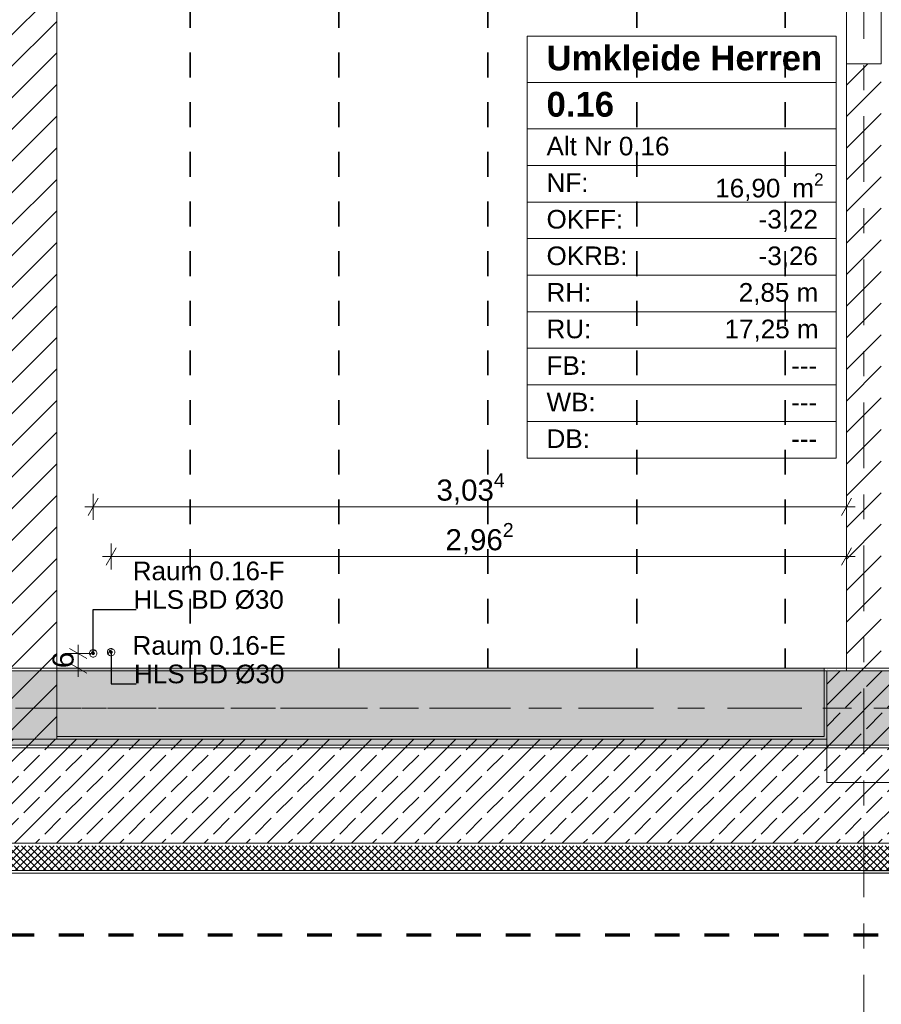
# Model space of a CAD drawing. Header units: metres. Extents: x -3.6 to 84.5, y -11 to 16.8.
# Tile 20 of 76: x 15.1 to 18.6, y -0.6 to 3.3. Entities that reach past the tile are written whole.
import ezdxf

# ---------------------------------------------------------------- set-up
doc = ezdxf.new("R2010")
doc.units = ezdxf.units.M
doc.header["$MEASUREMENT"] = 0
for name, pattern in [('Achse', [0.2, 0.1, -0.05, 0, -0.05]), ('Strichlinie doppelt', [0.546806, 0.264583, -0.105833, 0.070556, -0.105833]), ('Strichlinie eng', [0.115, 0.075, -0.04]), ('Wipeout_Contour', [1, 0, -1])]:
    doc.linetypes.add(name, pattern=pattern)
for name, color, linetype in [('155 - Bemaßung_ Beschriftung.Ausbau - Deckenelemente', 7, 'Continuous'), ('301 - Elemente.Linie', 7, 'Continuous'), ('401 - Zone.Raum_ Raumbegrenzung_ Whg.', 7, 'Continuous'), ('451 - Universal.Achsen Raster', 7, 'Continuous'), ('604 - Struktur.Wand Aussen', 7, 'Continuous'), ('605 - Struktur.Wand Innen', 7, 'Continuous'), ('607 - Struktur.Stütze', 7, 'Continuous'), ('608 - Struktur.Träger', 7, 'Continuous')]:
    doc.layers.add(name, color=color, linetype=linetype)
doc.styles.add('ERSTELLTER_STIL_1', font='txt')
doc.styles.add('ERSTELLTER_STIL_2', font='txt')
doc.dimstyles.new('ERSTELLTER_STIL__3', dxfattribs={"dimtxt": 0.085, "dimasz": 0.0532, "dimexe": 0.18, "dimexo": 0.0625, "dimgap": 0, "dimtad": 1, "dimtih": 1, "dimtoh": 1, "dimzin": 0, "dimdsep": 46, "dimtxsty": 'ERSTELLTER_STIL_2', "dimblk": 'ARROWHEAD_2', "dimblk1": 'ARROWHEAD_2', "dimblk2": 'ARROWHEAD_2', "dimcen": 0.09, "dimse1": 1, "dimse2": 1, "dimclrd": 256, "dimclre": 256, "dimclrt": 256, "dimazin": 0, "dimtfac": 1, "dimtdec": 4, "dimtmove": 0, "dimatfit": 3, "dimfxl": 1, "dimtolj": 1, "dimtzin": 0, "dimarcsym": 0})
doc.dimstyles.new('ERSTELLTER_STIL__4', dxfattribs={"dimtxt": 0.085, "dimasz": 0.0532, "dimexe": 0.18, "dimexo": 0.0625, "dimgap": 0, "dimtad": 1, "dimzin": 0, "dimdsep": 46, "dimtxsty": 'ERSTELLTER_STIL_2', "dimblk": 'ARROWHEAD_2', "dimblk1": 'ARROWHEAD_2', "dimblk2": 'ARROWHEAD_2', "dimcen": 0.09, "dimse1": 1, "dimse2": 1, "dimclrd": 256, "dimclre": 256, "dimclrt": 256, "dimazin": 0, "dimtfac": 1, "dimtdec": 4, "dimtmove": 2, "dimatfit": 3, "dimfxl": 1, "dimtolj": 1, "dimtzin": 0, "dimarcsym": 0})
doc.dimstyles.new('ERSTELLTER_STIL__8', dxfattribs={"dimtxt": 0.18, "dimasz": 0.02736, "dimexe": 0.18, "dimexo": 0.0625, "dimgap": 0, "dimtad": 0, "dimtih": 1, "dimtoh": 1, "dimdec": 4, "dimzin": 0, "dimdsep": 46, "dimcen": 0.09, "dimadec": 0, "dimazin": 0, "dimtfac": 1, "dimtdec": 4, "dimtmove": 0, "dimatfit": 3, "dimldrblk": 'ARROWHEAD_11', "dimfxl": 1, "dimtolj": 1, "dimtzin": 0, "dimarcsym": 0})
pattern_1 = [(45, (0, 0), (-0.0636396, 0.0636396), [])]
pattern_2 = [(0, (0, 0), (0, 0.08660254), [0, -0.05]), (0, (0.025, 0.0433), (0, 0.08660254), [0, -0.05])]
pattern_3 = [(45, (0, 0), (-0.014142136, 0.014142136), []), (135, (0, 0), (0.014142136, 0.014142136), [])]
pattern_4 = [(45, (0, 0), (-0.01767767, 0.01767767), [0, -0.025])]
pattern_5 = [(45, (0, 0), (-0.08485281, 0.08485281), []), (45, (-0.04243, 0.04243), (-0.08485281, 0.08485281), [0.09, -0.03])]

# ---------------------------------------------------------------- blocks, each defined once
blk = doc.blocks.new('*D380')
at = {"layer": '155 - Bemaßung_ Beschriftung.Ausbau - Deckenelemente', "color": 92, "linetype": 'Continuous', "lineweight": 9, "true_color": 0x00be00}
for p, q in [((15.5182, 1.195), (15.4778, 1.125)), ((15.498, 1.1075), (15.498, 1.2125)), ((18.4398, 1.125), (18.4802, 1.195)), ((18.46, 1.1075), (18.46, 1.2125)), ((15.4638, 1.16), (15.498, 1.16)), ((15.498, 1.16), (18.46, 1.16)), ((18.46, 1.16), (18.4942, 1.16))]:
    blk.add_line(p, q, dxfattribs=at)
at = {"layer": '155 - Bemaßung_ Beschriftung.Ausbau - Deckenelemente', "color": 92, "lineweight": 9, "true_color": 0x00be00, "insert": (16.8446, 1.1605), "char_height": 0.085, "attachment_point": 7, "style": 'ERSTELLTER_STIL_2'}
blk.add_mtext('\\A1;{\\pql;\\fArial|b0|i0|c0|p38;2,96\\fArial|b0|i0|c0|p38;\\A1{\\H.66x;\\S2^  ;}}', dxfattribs=at)
blk = doc.blocks.new('ARROWHEAD_2')
at = {"color": 0, "linetype": 'Continuous', "lineweight": 0}
for p, q in [((0, 0), (-1, 0)), ((-0.378, -0.655), (0.378, 0.655))]:
    blk.add_line(p, q, dxfattribs=at)
blk = doc.blocks.new('*D381')
at = {"layer": '155 - Bemaßung_ Beschriftung.Ausbau - Deckenelemente', "color": 92, "linetype": 'Continuous', "lineweight": 9, "true_color": 0x00be00}
for p, q in [((15.4462, 1.395), (15.4058, 1.325)), ((15.426, 1.3075), (15.426, 1.4125)), ((18.4398, 1.325), (18.4802, 1.395)), ((18.46, 1.3075), (18.46, 1.4125)), ((15.3918, 1.36), (15.426, 1.36)), ((15.426, 1.36), (18.46, 1.36)), ((18.46, 1.36), (18.4942, 1.36))]:
    blk.add_line(p, q, dxfattribs=at)
at = {"layer": '155 - Bemaßung_ Beschriftung.Ausbau - Deckenelemente', "color": 92, "lineweight": 9, "true_color": 0x00be00, "insert": (16.8086, 1.3605), "char_height": 0.085, "attachment_point": 7, "style": 'ERSTELLTER_STIL_2'}
blk.add_mtext('\\A1;{\\pql;\\fArial|b0|i0|c0|p38;3,03\\fArial|b0|i0|c0|p38;\\A1{\\H.66x;\\S4^  ;}}', dxfattribs=at)
blk = doc.blocks.new('*D382')
at = {"layer": '155 - Bemaßung_ Beschriftung.Ausbau - Deckenelemente', "color": 92, "linetype": 'Continuous', "lineweight": 9, "true_color": 0x00be00}
for p, q in [((15.3652, 0.77), (15.3652, 0.8042)), ((15.4177, 0.77), (15.3127, 0.77)), ((15.4002, 0.7498), (15.3302, 0.7902)), ((15.3652, 0.71), (15.3652, 0.77)), ((15.3302, 0.7302), (15.4002, 0.6898)), ((15.4177, 0.71), (15.3127, 0.71)), ((15.3652, 0.6758), (15.3652, 0.71))]:
    blk.add_line(p, q, dxfattribs=at)
at = {"layer": '155 - Bemaßung_ Beschriftung.Ausbau - Deckenelemente', "color": 92, "lineweight": 9, "true_color": 0x00be00, "insert": (15.3482, 0.7106), "char_height": 0.085, "attachment_point": 7, "rotation": 90, "style": 'ERSTELLTER_STIL_2'}
blk.add_mtext('\\A1;{\\pql;\\fArial|b0|i0|c0|p38;6}', dxfattribs=at)
blk = doc.blocks.new('ARROWHEAD_11')
at = {"color": 0, "linetype": 'Continuous', "lineweight": 0}
blk.add_line((0, 0), (-1, 0), dxfattribs=at)
at = {"color": 0, "linetype": 'Continuous', "lineweight": 0, "const_width": 0.25, "flags": 128}
blk.add_lwpolyline([(-0.125, 0, 1), (0.125, 0, 1)], format="xyb", close=True, dxfattribs=at)

msp = doc.modelspace()

# ---------------------------------------------------------------- hatches: boundary and pattern name
at = {"layer": '604 - Struktur.Wand Aussen', "linetype": 'Continuous', "lineweight": 0, "true_color": 0x000000}
h = msp.add_hatch(dxfattribs=at)
h.set_pattern_fill('Beton__Stahlbeton_0001', color=18, style=0, pattern_type=2)
h.set_pattern_definition(pattern_5)
h.paths.add_polyline_path([(18.68, 0.25), (18.53, 0.25), (18.53, 0.005), (25.73, 0.005), (25.73, 0.25), (25.58, 0.25), (25.58, 0.395), (22.28, 0.395), (22.28, 0.25), (21.98, 0.25), (21.98, 0.395), (18.68, 0.395)])
h = msp.add_hatch(dxfattribs=at)
h.set_pattern_fill('Dämmung__hart_2_0001', color=18, style=0, pattern_type=2)
h.set_pattern_definition(pattern_3)
h.paths.add_polyline_path([(14.93, -0.105), (18.53, -0.105), (18.53, -0.005), (14.93, -0.005)])
h = msp.add_hatch(dxfattribs=at)
h.set_pattern_fill('Dämmung__hart_2_0001', color=18, style=0, pattern_type=2)
h.set_pattern_definition(pattern_3)
h.paths.add_polyline_path([(18.53, -0.105), (25.73, -0.105), (25.73, -0.005), (18.53, -0.005)])
h = msp.add_hatch(dxfattribs=at)
h.set_pattern_fill('Verputz_0001', color=18, style=0, pattern_type=2)
h.set_pattern_definition(pattern_2)
h.paths.add_polyline_path([(14.93, -0.115), (18.53, -0.115), (18.53, -0.105), (14.93, -0.105)])
h = msp.add_hatch(dxfattribs=at)
h.set_pattern_fill('Verputz_0001', color=18, style=0, pattern_type=2)
h.set_pattern_definition(pattern_2)
h.paths.add_polyline_path([(18.53, -0.115), (25.73, -0.115), (25.73, -0.105), (18.53, -0.105)])
at = {"layer": '607 - Struktur.Stütze', "linetype": 'Continuous', "lineweight": 0, "true_color": 0x000000}
h = msp.add_hatch(dxfattribs=at)
h.set_pattern_fill('Gips_0001', color=18, style=0, pattern_type=2)
h.set_pattern_definition(pattern_4)
h.paths.add_polyline_path([(18.38, 0.435), (18.37, 0.435), (18.37, 0.425), (18.38, 0.425)])

# ---------------------------------------------------------------- linework, layer by layer
at = {"layer": '155 - Bemaßung_ Beschriftung.Ausbau - Deckenelemente', "color": 7, "linetype": 'Achse', "lineweight": 35}
for p, q in [((15.817, 5.19), (15.817, 0.71)), ((16.415, 5.19), (16.415, 0.71)), ((17.016, 5.19), (17.016, 0.71)), ((17.615, 5.19), (17.615, 0.71)), ((18.213, 5.19), (18.213, 0.71))]:
    msp.add_line(p, q, dxfattribs=at)
at = {"layer": '155 - Bemaßung_ Beschriftung.Ausbau - Deckenelemente', "color": 7, "linetype": 'Continuous', "lineweight": 5}
for p, q in [((15.4137, 0.7614), (15.42, 0.776)), ((15.42, 0.776), (15.4346, 0.7823)), ((15.4857, 0.7664), (15.492, 0.781)), ((15.492, 0.781), (15.5066, 0.7873))]:
    msp.add_line(p, q, dxfattribs=at)
at = {"layer": '155 - Bemaßung_ Beschriftung.Ausbau - Deckenelemente', "color": 7, "linetype": 'Continuous', "lineweight": 9, "flags": 128}
for points in [[(15.441, 0.77, 0.414214), (15.426, 0.785, 0.414214), (15.411, 0.77, 0.414214), (15.426, 0.755, 0.414214)], [(15.513, 0.775, 0.414214), (15.498, 0.79, 0.414214), (15.483, 0.775, 0.414214), (15.498, 0.76, 0.414214)]]:
    msp.add_lwpolyline(points, format="xyb", close=True, dxfattribs=at)
at = {"layer": '401 - Zone.Raum_ Raumbegrenzung_ Whg.', "color": 7, "linetype": 'Continuous', "lineweight": 9}
for p, q in [((18.4184, 3.256), (17.1732, 3.256)), ((17.1732, 3.256), (17.1732, 1.5569)), ((17.1732, 3.256), (18.4184, 3.256)), ((17.1732, 3.0694), (17.1732, 3.256)), ((18.4184, 1.5569), (18.4184, 3.256)), ((18.4184, 3.256), (18.4184, 3.0694)), ((18.4184, 3.0694), (17.1732, 3.0694)), ((17.1732, 3.0694), (18.4184, 3.0694)), ((17.1732, 2.8827), (17.1732, 3.0694)), ((18.4184, 3.0694), (18.4184, 2.8827)), ((18.4184, 2.8827), (17.1732, 2.8827)), ((17.1732, 2.8827), (18.4184, 2.8827)), ((17.1732, 2.7354), (17.1732, 2.8827)), ((18.4184, 2.8827), (18.4184, 2.7354)), ((18.4184, 2.7354), (17.1732, 2.7354)), ((17.1732, 2.7354), (18.4184, 2.7354)), ((17.1732, 2.5881), (17.1732, 2.7354)), ((18.4184, 2.7354), (18.4184, 2.5881)), ((18.4184, 2.5881), (17.1732, 2.5881)), ((17.1732, 2.5881), (18.4184, 2.5881)), ((17.1732, 2.4408), (17.1732, 2.5881)), ((18.4184, 2.5881), (18.4184, 2.4408)), ((18.4184, 2.4408), (17.1732, 2.4408)), ((17.1732, 2.4408), (18.4184, 2.4408)), ((17.1732, 2.2935), (17.1732, 2.4408)), ((18.4184, 2.4408), (18.4184, 2.2935)), ((18.4184, 2.2935), (17.1732, 2.2935)), ((17.1732, 2.2935), (18.4184, 2.2935)), ((17.1732, 2.1461), (17.1732, 2.2935)), ((18.4184, 2.2935), (18.4184, 2.1461)), ((18.4184, 2.1461), (17.1732, 2.1461)), ((17.1732, 2.1461), (18.4184, 2.1461)), ((17.1732, 1.9988), (17.1732, 2.1461)), ((18.4184, 2.1461), (18.4184, 1.9988)), ((18.4184, 1.9988), (17.1732, 1.9988)), ((17.1732, 1.9988), (18.4184, 1.9988)), ((17.1732, 1.8515), (17.1732, 1.9988)), ((18.4184, 1.9988), (18.4184, 1.8515)), ((18.4184, 1.8515), (17.1732, 1.8515)), ((17.1732, 1.8515), (18.4184, 1.8515)), ((17.1732, 1.7042), (17.1732, 1.8515)), ((18.4184, 1.8515), (18.4184, 1.7042)), ((18.4184, 1.7042), (17.1732, 1.7042)), ((17.1732, 1.7042), (18.4184, 1.7042)), ((17.1732, 1.5569), (17.1732, 1.7042)), ((18.4184, 1.7042), (18.4184, 1.5569)), ((17.1732, 1.5569), (18.4184, 1.5569)), ((18.4184, 1.5569), (17.1732, 1.5569))]:
    msp.add_line(p, q, dxfattribs=at)
at = {"layer": '604 - Struktur.Wand Aussen', "color": 7, "linetype": 'Continuous', "lineweight": 18}
for p, q in [((14.93, 0.005), (18.53, 0.005)), ((18.53, 0.005), (25.73, 0.005))]:
    msp.add_line(p, q, dxfattribs=at)
at = {"layer": '604 - Struktur.Wand Aussen', "color": 7, "linetype": 'Continuous', "lineweight": 13}
for p, q in [((14.93, -0.105), (18.53, -0.105)), ((18.53, -0.105), (25.73, -0.105))]:
    msp.add_line(p, q, dxfattribs=at)
at = {"layer": '604 - Struktur.Wand Aussen', "color": 7, "linetype": 'Continuous', "lineweight": 13, "flags": 128}
for points in [[(14.93, -0.115), (18.53, -0.115)], [(18.53, -0.115), (25.73, -0.115)]]:
    msp.add_lwpolyline(points, dxfattribs=at)
at = {"layer": '608 - Struktur.Träger', "color": 7, "linetype": 'Continuous', "lineweight": 5}
msp.add_line((18.37, 0.71), (18.37, 0.7), dxfattribs=at)
at = {"layer": '608 - Struktur.Träger', "color": 7, "linetype": 'Continuous', "lineweight": 13}
msp.add_line((0.38, 0.39), (61.88, 0.39), dxfattribs=at)
at = {"layer": '608 - Struktur.Träger', "color": 7, "linetype": 'Continuous', "lineweight": 13, "flags": 128}
msp.add_lwpolyline([(61.88, 0.4), (61.57, 0.4), (58.29, 0.4), (57.97, 0.4), (54.69, 0.4), (54.37, 0.4), (51.09, 0.4), (25.57, 0.4), (22.29, 0.4), (21.97, 0.4), (18.69, 0.4), (0.38, 0.4)], dxfattribs=at)

# ---------------------------------------------------------------- texts
at = {"layer": '155 - Bemaßung_ Beschriftung.Ausbau - Deckenelemente', "color": 7, "linetype": 'Continuous', "lineweight": 9, "char_height": 0.075, "attachment_point": 9, "line_spacing_factor": 0.920251, "style": 'ERSTELLTER_STIL_2'}
for s, insert in [('\\A1;{\\pqc;\\fArial|b0|i0|c0|p38;Raum 0.16-F\\P\\pqc;\\fArial|b0|i0|c0|p38;HLS BD\\fArial|b0|i0|c0|p38; Ø\\fArial|b0|i0|c0|p38;30}', (16.1966, 0.9468)), ('\\A1;{\\pqc;\\fArial|b0|i0|c0|p38;Raum 0.16-E\\P\\pqc;\\fArial|b0|i0|c0|p38;HLS BD\\fArial|b0|i0|c0|p38; Ø\\fArial|b0|i0|c0|p38;30}', (16.2018, 0.6468))]:
    msp.add_mtext(s, dxfattribs=dict(at, insert=insert))
at = {"layer": '401 - Zone.Raum_ Raumbegrenzung_ Whg.', "color": 7, "lineweight": 9, "attachment_point": 1}
for s, insert, char_height, style in [('\\A1;{\\pqj;\\pt0;\\fArial|b1|i0|c0|p38;Umkleide Herren}', (17.2518, 3.2184), 0.1, 'ERSTELLTER_STIL_1'), ('\\A1;{\\pqj;\\pt0;\\fArial|b1|i0|c0|p38;}', (18.3398, 3.2412), 0.1, 'ERSTELLTER_STIL_1'), ('\\A1;{\\pqj;\\pt0;\\fArial|b1|i0|c0|p38;}', (18.3398, 3.0546), 0.1, 'ERSTELLTER_STIL_1'), ('\\A1;{\\pql;\\pt0;\\fArial|b1|i0|c0|p38;0.16}', (17.2518, 3.0318), 0.1, 'ERSTELLTER_STIL_1'), ('\\A1;{\\pqj;\\pt0;\\fArial|b0|i0|c0|p38;}', (18.3398, 2.868), 0.075, 'ERSTELLTER_STIL_2'), ('\\A1;{\\pqj;\\pt0;\\fArial|b0|i0|c0|p38;Alt Nr 0.16}', (17.2518, 2.8509), 0.075, 'ERSTELLTER_STIL_2'), ('\\A1;{\\pqj;\\pt0;\\fArial|b0|i0|c0|p38;NF: }', (17.2518, 2.7036), 0.075, 'ERSTELLTER_STIL_2'), ('\\A1;{\\pql;\\pt0,0.05;\\fArial|b0|i0|c0|p38;16,90\\fArial|b0|i0|c0|p38;\\A1{\\H.66x;\\S^  ;}\\fArial|b0|i0|c0|p38; m\\fArial|b0|i0|c0|p38;\\A1{\\H.66x;\\S2^  ;}}', (17.9313, 2.7036), 0.075, 'ERSTELLTER_STIL_2'), ('\\A1;{\\pqj;\\pt0;\\fArial|b0|i0|c0|p38;OKFF: }', (17.2518, 2.5562), 0.075, 'ERSTELLTER_STIL_2'), ('\\A1;{\\pqj;\\pt0;\\fArial|b0|i0|c0|p38;-3,22}', (18.106, 2.5562), 0.075, 'ERSTELLTER_STIL_2'), ('\\A1;{\\pqj;\\pt0;\\fArial|b0|i0|c0|p38;OKRB: }', (17.2518, 2.4089), 0.075, 'ERSTELLTER_STIL_2'), ('\\A1;{\\pqj;\\pt0;\\fArial|b0|i0|c0|p38;-3,26}', (18.106, 2.4089), 0.075, 'ERSTELLTER_STIL_2'), ('\\A1;{\\pqj;\\pt0;\\fArial|b0|i0|c0|p38;RH: }', (17.2518, 2.2616), 0.075, 'ERSTELLTER_STIL_2'), ('\\A1;{\\pqj;\\pt0;\\fArial|b0|i0|c0|p38;2,85 m}', (18.0258, 2.2616), 0.075, 'ERSTELLTER_STIL_2'), ('\\A1;{\\pqj;\\pt0;\\fArial|b0|i0|c0|p38;RU: }', (17.2518, 2.1143), 0.075, 'ERSTELLTER_STIL_2'), ('\\A1;{\\pqj;\\pt0;\\fArial|b0|i0|c0|p38;17,25 m}', (17.9688, 2.1143), 0.075, 'ERSTELLTER_STIL_2'), ('\\A1;{\\pqj;\\pt0;\\fArial|b0|i0|c0|p38;FB: }', (17.2518, 1.9669), 0.075, 'ERSTELLTER_STIL_2'), ('\\A1;{\\pqj;\\pt0;\\fArial|b0|i0|c0|p38;---}', (18.237, 1.9669), 0.075, 'ERSTELLTER_STIL_2'), ('\\A1;{\\pqj;\\pt0;\\fArial|b0|i0|c0|p38;WB: }', (17.2518, 1.8196), 0.075, 'ERSTELLTER_STIL_2'), ('\\A1;{\\pqj;\\pt0;\\fArial|b0|i0|c0|p38;---}', (18.237, 1.8196), 0.075, 'ERSTELLTER_STIL_2'), ('\\A1;{\\pqj;\\pt0;\\fArial|b0|i0|c0|p38;DB: }', (17.2518, 1.6723), 0.075, 'ERSTELLTER_STIL_2'), ('\\A1;{\\pqj;\\pt0;\\fArial|b0|i0|c0|p38;---}', (18.237, 1.6723), 0.075, 'ERSTELLTER_STIL_2')]:
    msp.add_mtext(s, dxfattribs=dict(at, insert=insert, char_height=char_height, style=style))

# ---------------------------------------------------------------- leaders
at = {"layer": '155 - Bemaßung_ Beschriftung.Ausbau - Deckenelemente', "color": 7, "linetype": 'Continuous', "lineweight": 9, "annotation_type": 0, "has_hookline": 1, "hookline_direction": 0}
for points, text_width in [([(15.426, 0.77), (15.426, 0.9468), (15.5987, 0.9468)], 0.5978), ([(15.498, 0.775), (15.498, 0.6468), (15.599, 0.6468)], 0.6028)]:
    msp.add_leader(points, dimstyle='ERSTELLTER_STIL__8', dxfattribs=dict(at, text_width=text_width))

# ---------------------------------------------------------------- wipeouts: each hides what was drawn before it
at = {"color": 254, "linetype": 'Wipeout_Contour', "lineweight": 0, "ltscale": 74.689101}
msp.add_wipeout([(18.46, 0.7), (18.6, 0.7), (18.6, 3.145), (18.46, 3.145)], dxfattribs=at).dxf.layer = '605 - Struktur.Wand Innen'
at = {"color": 254, "linetype": 'Wipeout_Contour', "lineweight": 0, "ltscale": 60.776878}
msp.add_wipeout([(15.28, 0.435), (15.08, 0.435), (15.08, 0.425), (15.28, 0.425)], dxfattribs=at).dxf.layer = '605 - Struktur.Wand Innen'

# ---------------------------------------------------------------- next in the draw order: hatches: boundary and pattern name
at = {"layer": '605 - Struktur.Wand Innen', "linetype": 'Continuous', "lineweight": 0, "true_color": 0x000000}
h = msp.add_hatch(dxfattribs=at)
h.set_pattern_fill('MW_Ziegel_0001', color=18, style=0, pattern_type=2)
h.set_pattern_definition(pattern_1)
h.paths.add_polyline_path([(18.46, 0.7), (18.6, 0.7), (18.6, 3.145), (18.46, 3.145)])
h = msp.add_hatch(dxfattribs=at)
h.set_pattern_fill('MW_Ziegel_0001', color=18, style=0, pattern_type=2)
h.set_pattern_definition(pattern_1)
h.paths.add_polyline_path([(15.28, 0.435), (15.08, 0.435), (15.08, 0.425), (15.28, 0.425)])
at = {"layer": '607 - Struktur.Stütze', "linetype": 'Continuous', "lineweight": 0, "true_color": 0x000000}
h = msp.add_hatch(dxfattribs=at)
h.set_pattern_fill('Gips_0001', color=18, style=0, pattern_type=2)
h.set_pattern_definition(pattern_4)
h.paths.add_polyline_path([(18.37, 0.435), (18.38, 0.435), (18.38, 0.7), (18.46, 0.7), (18.46, 0.71), (18.37, 0.71)])
h = msp.add_hatch(dxfattribs=at)
h.set_pattern_fill('Beton__Stahlbeton_0001', color=18, style=0, pattern_type=2)
h.set_pattern_definition(pattern_5)
h.paths.add_polyline_path([(18.38, 0.25), (18.68, 0.25), (18.68, 0.7), (18.38, 0.7)])

# ---------------------------------------------------------------- next in the draw order: linework, layer by layer
at = {"layer": '451 - Universal.Achsen Raster', "color": 160, "linetype": 'Strichlinie doppelt', "lineweight": 9, "true_color": 0x3232ff}
msp.add_line((18.53, -10.585), (18.53, 16.355), dxfattribs=at)
at = {"layer": '605 - Struktur.Wand Innen', "color": 7, "linetype": 'Continuous', "lineweight": 13}
for p, q in [((18.46, 4.015), (18.46, 3.145)), ((18.6, 3.145), (18.6, 4.015))]:
    msp.add_line(p, q, dxfattribs=at)
at = {"layer": '605 - Struktur.Wand Innen', "color": 7, "linetype": 'Continuous', "lineweight": 18}
msp.add_line((18.46, 3.145), (18.6, 3.145), dxfattribs=at)
at = {"layer": '605 - Struktur.Wand Innen', "color": 7, "linetype": 'Continuous', "lineweight": 18, "flags": 128}
msp.add_lwpolyline([(18.46, 3.145), (18.46, 0.7)], dxfattribs=at)
at = {"layer": '607 - Struktur.Stütze', "color": 7, "linetype": 'Continuous', "lineweight": 5, "flags": 128}
msp.add_lwpolyline([(18.46, 0.71), (18.37, 0.71), (18.37, 0.435)], dxfattribs=at)
at = {"layer": '607 - Struktur.Stütze', "color": 7, "linetype": 'Continuous', "lineweight": 13, "flags": 128}
msp.add_lwpolyline([(18.38, 0.25), (18.68, 0.25), (18.68, 0.7), (18.38, 0.7)], close=True, dxfattribs=at)
at = {"layer": '608 - Struktur.Träger', "color": 7, "linetype": 'Continuous', "lineweight": 13}
msp.add_line((18.69, 0.7), (18.37, 0.7), dxfattribs=at)

# ---------------------------------------------------------------- next in the draw order: dimensions: what is measured, and where the dimension line sits
at = {"layer": '155 - Bemaßung_ Beschriftung.Ausbau - Deckenelemente', "color": 92, "linetype": 'Continuous', "lineweight": 9, "true_color": 0x00be00}
for base, p1, p2, picture, middle in [((18.46, 1.36), (15.426, 0.7181), (18.46, 0.6581), '*D381', (17.0338, 1.4195)), ((18.46, 1.16), (15.498, 0.5231), (18.46, 0.4581), '*D380', (17.0698, 1.2195))]:
    dim = msp.add_linear_dim(base=base, p1=p1, p2=p2, dimstyle='ERSTELLTER_STIL__3', dxfattribs=at)
    dim.commit()
    dim.dimension.update_dxf_attribs({"geometry": picture, "text_midpoint": middle, "dimtype": 160})

# ---------------------------------------------------------------- next in the draw order: wipeouts: each hides what was drawn before it
at = {"color": 254, "linetype": 'Wipeout_Contour', "lineweight": 0, "ltscale": 62.893342}
msp.add_wipeout([(15.08, 5.88), (15.08, 0.435), (15.28, 0.435), (15.28, 5.88)], dxfattribs=at).dxf.layer = '605 - Struktur.Wand Innen'

# ---------------------------------------------------------------- next in the draw order: hatches: boundary and pattern name
at = {"layer": '604 - Struktur.Wand Aussen', "linetype": 'Continuous', "lineweight": 0, "true_color": 0x000000}
h = msp.add_hatch(dxfattribs=at)
h.set_pattern_fill('Beton__Stahlbeton_0001', color=18, style=0, pattern_type=2)
h.set_pattern_definition(pattern_5)
h.paths.add_polyline_path([(15.08, 0.25), (14.93, 0.25), (14.93, 0.005), (18.53, 0.005), (18.53, 0.25), (18.38, 0.25), (18.38, 0.425), (15.08, 0.425)])
h = msp.add_hatch(dxfattribs=at)
h.set_pattern_fill('Gips_0001', color=18, style=0, pattern_type=2)
h.set_pattern_definition(pattern_4)
h.paths.add_polyline_path([(18.37, 0.435), (15.28, 0.435), (15.28, 0.425), (18.37, 0.425)])
at = {"layer": '605 - Struktur.Wand Innen', "linetype": 'Continuous', "lineweight": 0, "true_color": 0x000000}
h = msp.add_hatch(dxfattribs=at)
h.set_pattern_fill('MW_Ziegel_0001', color=18, style=0, pattern_type=2)
h.set_pattern_definition(pattern_1)
h.paths.add_polyline_path([(15.08, 5.88), (15.08, 0.435), (15.28, 0.435), (15.28, 5.88)])
at = {"layer": '608 - Struktur.Träger', "linetype": 'Continuous', "lineweight": 0, "true_color": 0x000000}
h = msp.add_hatch(dxfattribs=at)
h.set_pattern_fill('Beton__Stahlbeton_0001', color=18, style=0, pattern_type=2)
h.set_pattern_definition(pattern_5)
h.paths.add_polyline_path([(0.69, 0.7), (0.38, 0.7), (0.38, 0.4), (18.69, 0.4), (21.97, 0.4), (22.29, 0.4), (25.57, 0.4), (51.09, 0.4), (54.37, 0.4), (54.69, 0.4), (57.97, 0.4), (58.29, 0.4), (61.57, 0.4), (61.88, 0.4), (61.88, 0.7), (61.57, 0.7), (58.29, 0.7), (57.97, 0.7), (54.69, 0.7), (54.37, 0.7), (51.09, 0.7), (50.77, 0.7), (47.49, 0.7), (47.17, 0.7), (43.89, 0.7), (43.57, 0.7), (40.29, 0.7), (39.97, 0.7), (36.69, 0.7), (36.37, 0.7), (33.09, 0.7), (32.77, 0.7), (29.49, 0.7), (29.17, 0.7), (25.89, 0.7), (25.57, 0.7), (22.29, 0.7), (21.97, 0.7), (18.69, 0.7), (18.37, 0.7), (15.28, 0.7), (14.77, 0.7), (11.49, 0.7), (11.17, 0.7), (7.89, 0.7), (7.57, 0.7), (4.29, 0.7), (3.97, 0.7)])
h = msp.add_hatch(dxfattribs=at)
h.set_pattern_fill('Gips_0001', color=18, style=0, pattern_type=2)
h.set_pattern_definition(pattern_4)
h.paths.add_polyline_path([(18.37, 0.71), (15.28, 0.71), (15.28, 0.7), (18.37, 0.7)])

# ---------------------------------------------------------------- next in the draw order: linework, layer by layer
at = {"layer": '301 - Elemente.Linie', "color": 160, "linetype": 'Strichlinie eng', "lineweight": 70, "true_color": 0x3232ff, "flags": 128}
msp.add_lwpolyline([(15.0261, 14.065), (32.7919, 14.065), (32.7919, -0.365), (15.0261, -0.365)], close=True, dxfattribs=at)
at = {"layer": '451 - Universal.Achsen Raster', "color": 160, "linetype": 'Strichlinie doppelt', "lineweight": 9, "true_color": 0x3232ff}
msp.add_line((64.935, 0.55), (-3.175, 0.55), dxfattribs=at)
at = {"layer": '604 - Struktur.Wand Aussen', "color": 7, "linetype": 'Continuous', "lineweight": 18}
for p, q in [((15.08, 0.425), (15.28, 0.425)), ((15.08, 0.425), (15.28, 0.425)), ((15.28, 0.425), (15.28, 0.435)), ((15.28, 0.425), (15.28, 0.435)), ((18.38, 0.425), (15.28, 0.425))]:
    msp.add_line(p, q, dxfattribs=at)
at = {"layer": '604 - Struktur.Wand Aussen', "color": 7, "linetype": 'Continuous', "lineweight": 13, "flags": 128}
msp.add_lwpolyline([(18.37, 0.435), (15.28, 0.435)], dxfattribs=at)
at = {"layer": '605 - Struktur.Wand Innen', "color": 7, "linetype": 'Continuous', "lineweight": 18, "flags": 128}
msp.add_lwpolyline([(15.28, 0.435), (15.28, 5.88)], dxfattribs=at)
at = {"layer": '608 - Struktur.Träger', "color": 7, "linetype": 'Continuous', "lineweight": 13}
for p, q in [((0.38, 0.71), (61.88, 0.71)), ((15.28, 0.7), (14.77, 0.7)), ((18.37, 0.7), (15.28, 0.7))]:
    msp.add_line(p, q, dxfattribs=at)
at = {"layer": '608 - Struktur.Träger', "color": 7, "linetype": 'Continuous', "lineweight": 5}
for p, q in [((15.28, 0.71), (15.28, 0.7)), ((18.37, 0.71), (15.28, 0.71))]:
    msp.add_line(p, q, dxfattribs=at)
at = {"layer": '608 - Struktur.Träger', "color": 7, "linetype": 'Achse', "lineweight": 9}
msp.add_line((0.38, 0.55), (61.88, 0.55), dxfattribs=at)

# ---------------------------------------------------------------- next in the draw order: dimensions: what is measured, and where the dimension line sits
at = {"layer": '155 - Bemaßung_ Beschriftung.Ausbau - Deckenelemente', "color": 92, "linetype": 'Continuous', "lineweight": 9, "true_color": 0x00be00}
dim = msp.add_linear_dim(base=(15.3652, 0.77), p1=(15.247, 0.71), p2=(15.393, 0.77), angle=90, dimstyle='ERSTELLTER_STIL__4', dxfattribs=at)
dim.commit()
dim.dimension.update_dxf_attribs({"geometry": '*D382', "text_midpoint": (15.3057, 0.743), "dimtype": 160, "text_rotation": 90})

doc.saveas('drawing.dxf')
